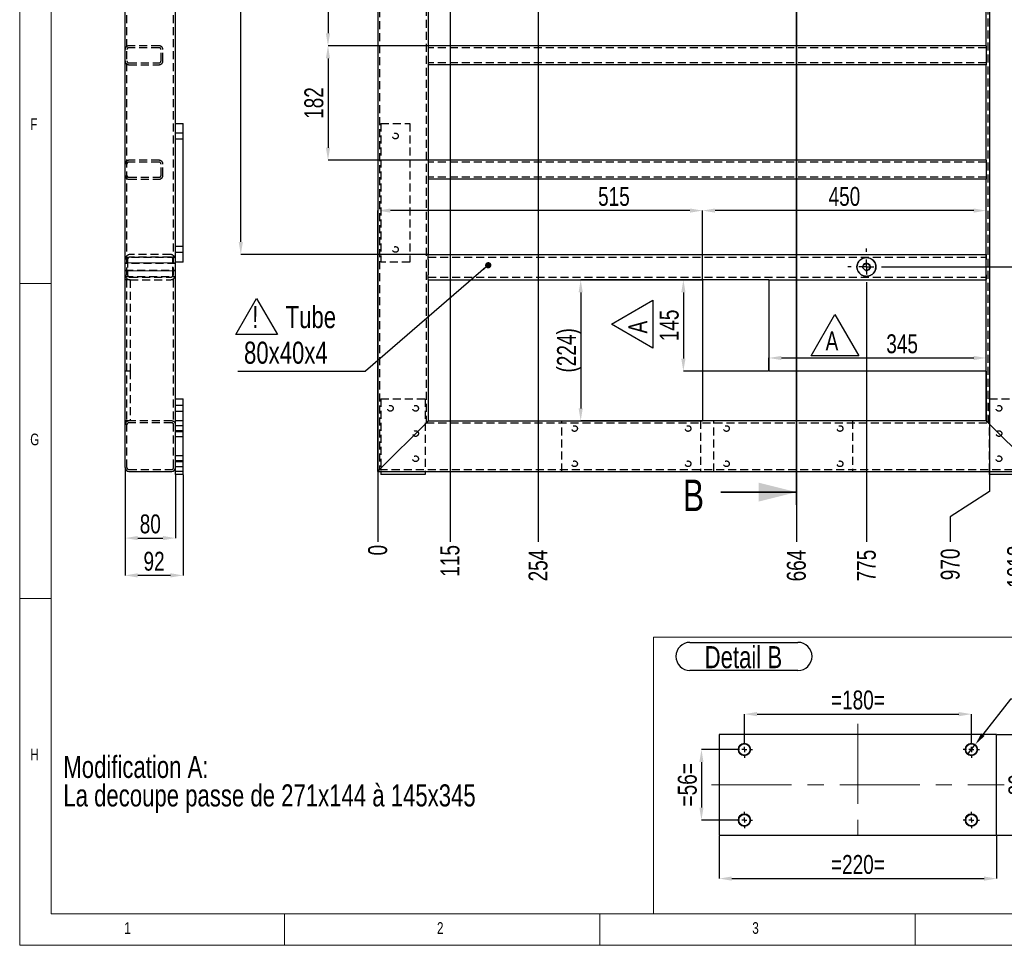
# Model space of a CAD drawing. Header units: millimetres. Extents: x 5 to 589, y 5 to 415.
# Tile 1 of 18: x 5 to 161, y 5 to 152. Entities that reach past the tile are written whole.
import ezdxf

# ---------------------------------------------------------------- set-up
doc = ezdxf.new("R2010")
doc.units = ezdxf.units.MM
doc.header["$PDSIZE"] = -1
doc.linetypes.add('CENTERX2', pattern=[20.32, 12.7, -2.54, 2.54, -2.54])
doc.linetypes.add('HIDDEN', pattern=[1.905, 1.27, -0.635])
for name, color, linetype in [('COTES', 1, 'Continuous'), ('NOTES', 6, 'Continuous'), ('TRAIT-FINS', 9, 'Continuous'), ('TRAIT-MIXTES', 3, 'CENTERX2'), ('TRAIT-TIRET', 2, 'HIDDEN')]:
    doc.layers.add(name, color=color, linetype=linetype)
doc.layers.add('TRAIT-FORT', color=4, linetype='Continuous', lineweight=25)
doc.styles.add('SLDTEXTSTYLE0', font='TXT', dxfattribs={"width": 0.75})
doc.dimstyles.new('SLDDIMSTYLE0', dxfattribs={"dimtxt": 3, "dimasz": 0.333333, "dimexe": 0, "dimexo": 0.0625, "dimgap": 0.75, "dimtad": 0, "dimtih": 1, "dimtoh": 1, "dimdec": 0, "dimlfac": 10, "dimrnd": 1e-09, "dimdsep": 46, "dimtxsty": 'SLDTEXTSTYLE0', "dimblk1": 'ORIGIN', "dimblk2": 'ORIGIN', "dimsah": 1, "dimcen": 0.09, "dimadec": 0, "dimazin": 2, "dimtfac": 1, "dimtdec": 0, "dimtofl": 0, "dimtmove": 0, "dimatfit": 3, "dimldrblk": 'ORIGIN', "dimfxl": 1, "dimfrac": 2, "dimtolj": 1, "dimtzin": 12, "dimarcsym": 0})
doc.dimstyles.new('SLDDIMSTYLE1', dxfattribs={"dimtxt": 3, "dimasz": 2, "dimexe": 0, "dimexo": 0.0625, "dimgap": 0.75, "dimtad": 0, "dimtih": 1, "dimtoh": 1, "dimdec": 0, "dimlfac": 10, "dimrnd": 1e-09, "dimzin": 12, "dimdsep": 46, "dimtxsty": 'SLDTEXTSTYLE0', "dimsah": 1, "dimcen": 0.09, "dimadec": 0, "dimazin": 3, "dimtfac": 1, "dimtdec": 0, "dimtofl": 0, "dimtmove": 0, "dimatfit": 3, "dimfxl": 1, "dimfrac": 2, "dimtolj": 1, "dimtzin": 12, "dimarcsym": 0})
doc.dimstyles.new('SLDDIMSTYLE2', dxfattribs={"dimtxt": 3, "dimasz": 2, "dimexe": 0, "dimexo": 0.0625, "dimgap": 0.75, "dimtad": 1, "dimdec": 0, "dimlfac": 10, "dimrnd": 1e-09, "dimzin": 12, "dimdsep": 46, "dimtxsty": 'SLDTEXTSTYLE0', "dimsah": 1, "dimcen": 0.09, "dimadec": 0, "dimazin": 3, "dimtfac": 1, "dimtdec": 0, "dimtofl": 0, "dimtmove": 0, "dimatfit": 3, "dimfxl": 1, "dimfrac": 2, "dimtolj": 1, "dimtzin": 12, "dimarcsym": 0})
doc.dimstyles.new('SLDDIMSTYLE3', dxfattribs={"dimtxt": 0.18, "dimasz": 1, "dimexe": 0, "dimexo": 0.0625, "dimgap": 0, "dimtad": 0, "dimtih": 1, "dimtoh": 1, "dimdec": 0, "dimrnd": 1e-09, "dimzin": 0, "dimdsep": 46, "dimtxsty": 'Standard', "dimblk1": 'DOT', "dimblk2": 'DOT', "dimsah": 1, "dimcen": 0.09, "dimadec": 0, "dimazin": 0, "dimtfac": 1, "dimtdec": 0, "dimtofl": 0, "dimtmove": 0, "dimatfit": 3, "dimldrblk": 'DOT', "dimfxl": 1, "dimfrac": 2, "dimtolj": 1, "dimtzin": 0, "dimarcsym": 0})
doc.dimstyles.new('SLDDIMSTYLE4', dxfattribs={"dimtxt": 3, "dimasz": 2, "dimexe": 0, "dimexo": 0.0625, "dimgap": 0.75, "dimtad": 0, "dimtih": 1, "dimtoh": 1, "dimdec": 0, "dimlfac": 5, "dimrnd": 1e-09, "dimzin": 12, "dimdsep": 46, "dimtxsty": 'SLDTEXTSTYLE0', "dimblk1": 'NONE', "dimsah": 1, "dimcen": 0, "dimadec": 0, "dimazin": 3, "dimtfac": 1, "dimtdec": 0, "dimtmove": 0, "dimatfit": 3, "dimldrblk": 'NONE', "dimfxl": 1, "dimfrac": 2, "dimtolj": 1, "dimtzin": 12, "dimarcsym": 0})
doc.dimstyles.new('SLDDIMSTYLE5', dxfattribs={"dimtxt": 3, "dimasz": 2, "dimexe": 0, "dimexo": 0.0625, "dimgap": 0.75, "dimtad": 1, "dimdec": 0, "dimlfac": 5, "dimrnd": 1e-09, "dimzin": 12, "dimdsep": 46, "dimtxsty": 'SLDTEXTSTYLE0', "dimsah": 1, "dimcen": 0.09, "dimadec": 0, "dimazin": 3, "dimtfac": 1, "dimtdec": 0, "dimtofl": 0, "dimtmove": 0, "dimatfit": 3, "dimfxl": 1, "dimfrac": 2, "dimtolj": 1, "dimtzin": 12, "dimarcsym": 0})

# ---------------------------------------------------------------- blocks, each defined once
blk = doc.blocks.new('SW_NOTE_1')
at = {"layer": 'NOTES', "color": 0}
for p, q in [((-6.56, 1.48), (0, 5.27)), ((0, 5.27), (0, -2.31)), ((0, -2.31), (-6.56, 1.48))]:
    blk.add_line(p, q, dxfattribs=at)
at = {"layer": 'NOTES', "color": 0, "insert": (-3.87, 0), "char_height": 3, "attachment_point": 1, "rotation": 90, "style": 'SLDTEXTSTYLE0'}
blk.add_mtext('A', dxfattribs=at)
blk = doc.blocks.new('SW_NOTE_2')
at = {"layer": 'NOTES', "color": 0, "char_height": 3.5, "attachment_point": 1, "style": 'SLDTEXTSTYLE0'}
for s, insert in [('Modification A:', (0, 4.51)), ('La decoupe passe de 271x144 à 145x345', (0, -0.01))]:
    blk.add_mtext(s, dxfattribs=dict(at, insert=insert))
blk = doc.blocks.new('_D_8')
at = {"layer": 'COTES', "color": 0, "lineweight": -2, "transparency": 16777216}
blk.add_line((142.28, 112.61), (175.89, 112.61), dxfattribs=at)
at = {"layer": 'Defpoints', "color": 0, "transparency": 16777216}
for p in [(166.28, 367.18), (142.22, 112.61), (175.89, 112.61)]:
    blk.add_point(p, dxfattribs=at)
at = {"layer": 'COTES', "color": 0, "transparency": 16777216, "insert": (180.77, 112.61), "char_height": 3, "attachment_point": 5, "style": 'SLDTEXTSTYLE0'}
blk.add_mtext('\\A1;2546', dxfattribs=at)
blk = doc.blocks.new('_D_10')
at = {"layer": 'COTES', "color": 0, "lineweight": -2, "transparency": 16777216}
blk.add_line((61.78, 80.12), (61.78, 68.99), dxfattribs=at)
at = {"layer": 'Defpoints', "color": 0, "transparency": 16777216}
for p in [(61.78, 80.18), (61.78, 80.18), (61.78, 68.99)]:
    blk.add_point(p, dxfattribs=at)
at = {"layer": 'COTES', "color": 0, "transparency": 16777216, "insert": (61.78, 67.68), "char_height": 3, "attachment_point": 5, "rotation": 90, "style": 'SLDTEXTSTYLE0'}
blk.add_mtext('\\A1;0', dxfattribs=at)
blk = doc.blocks.new('_ORIGIN')
at = {"color": 0, "linetype": 'ByBlock', "lineweight": -2}
blk.add_line((0, 0), (-1, 0), dxfattribs=at)
blk.add_circle((0, 0), 0.5, dxfattribs=at)
blk = doc.blocks.new('_D_11')
at = {"layer": 'COTES', "color": 0, "lineweight": -2, "transparency": 16777216}
blk.add_line((73.24, 316.87), (73.24, 68.99), dxfattribs=at)
at = {"layer": 'Defpoints', "color": 0, "transparency": 16777216}
for p in [(73.24, 316.93), (61.78, 80.18), (73.24, 68.99)]:
    blk.add_point(p, dxfattribs=at)
at = {"layer": 'COTES', "color": 0, "transparency": 16777216, "insert": (73.24, 65.99), "char_height": 3, "attachment_point": 5, "rotation": 90, "style": 'SLDTEXTSTYLE0'}
blk.add_mtext('\\A1;115', dxfattribs=at)
blk = doc.blocks.new('_D_12')
at = {"layer": 'COTES', "color": 0, "lineweight": -2, "transparency": 16777216}
blk.add_line((87.21, 221.62), (87.21, 68.99), dxfattribs=at)
at = {"layer": 'Defpoints', "color": 0, "transparency": 16777216}
for p in [(87.21, 221.68), (61.78, 80.18), (87.21, 68.99)]:
    blk.add_point(p, dxfattribs=at)
at = {"layer": 'COTES', "color": 0, "transparency": 16777216, "insert": (87.21, 65.24), "char_height": 3, "attachment_point": 5, "rotation": 90, "style": 'SLDTEXTSTYLE0'}
blk.add_mtext('\\A1;254', dxfattribs=at)
blk = doc.blocks.new('_D_13')
at = {"layer": 'COTES', "color": 0, "lineweight": -2, "transparency": 16777216}
blk.add_line((128.17, 74.82), (128.17, 68.99), dxfattribs=at)
at = {"layer": 'Defpoints', "color": 0, "transparency": 16777216}
for p in [(61.78, 80.18), (128.17, 74.89), (128.17, 68.99)]:
    blk.add_point(p, dxfattribs=at)
at = {"layer": 'COTES', "color": 0, "transparency": 16777216, "insert": (128.17, 65.24), "char_height": 3, "attachment_point": 5, "rotation": 90, "style": 'SLDTEXTSTYLE0'}
blk.add_mtext('\\A1;664', dxfattribs=at)
blk = doc.blocks.new('_D_14')
at = {"layer": 'COTES', "color": 0, "lineweight": -2, "transparency": 16777216}
blk.add_line((139.27, 109.6), (139.27, 68.99), dxfattribs=at)
at = {"layer": 'Defpoints', "color": 0, "transparency": 16777216}
for p in [(139.27, 109.66), (61.78, 80.18), (139.27, 68.99)]:
    blk.add_point(p, dxfattribs=at)
at = {"layer": 'COTES', "color": 0, "transparency": 16777216, "insert": (139.27, 65.24), "char_height": 3, "attachment_point": 5, "rotation": 90, "style": 'SLDTEXTSTYLE0'}
blk.add_mtext('\\A1;775', dxfattribs=at)
blk = doc.blocks.new('_D_15')
at = {"layer": 'COTES', "color": 0, "lineweight": -2, "transparency": 16777216}
for p, q in [((158.78, 345.58), (158.78, 76.99)), ((158.78, 76.99), (152.57, 72.99)), ((152.57, 72.99), (152.57, 68.99))]:
    blk.add_line(p, q, dxfattribs=at)
at = {"layer": 'Defpoints', "color": 0, "transparency": 16777216}
for p in [(158.78, 345.64), (61.78, 80.18), (152.57, 68.99)]:
    blk.add_point(p, dxfattribs=at)
at = {"layer": 'COTES', "color": 0, "transparency": 16777216, "insert": (152.57, 65.43), "char_height": 3, "attachment_point": 5, "rotation": 90, "style": 'SLDTEXTSTYLE0'}
blk.add_mtext('\\A1;970', dxfattribs=at)
blk = doc.blocks.new('_D_16')
at = {"layer": 'COTES', "color": 0, "lineweight": -2, "transparency": 16777216}
blk.add_line((163.1, 331.16), (163.1, 68.99), dxfattribs=at)
at = {"layer": 'Defpoints', "color": 0, "transparency": 16777216}
for p in [(163.1, 331.22), (61.78, 80.18), (163.1, 68.99)]:
    blk.add_point(p, dxfattribs=at)
at = {"layer": 'COTES', "color": 0, "transparency": 16777216, "insert": (163.1, 65.06), "char_height": 3, "attachment_point": 5, "rotation": 90, "style": 'SLDTEXTSTYLE0'}
blk.add_mtext('\\A1;1013', dxfattribs=at)
blk = doc.blocks.new('_D_28')
at = {"layer": 'COTES', "color": 0, "lineweight": -2, "transparency": 16777216}
for p, q in [((69.71, 165.86), (53.89, 165.86)), ((53.89, 163.86), (53.89, 149.69)), ((69.71, 147.69), (53.89, 147.69))]:
    blk.add_line(p, q, dxfattribs=at)
at = {"layer": 'COTES', "color": 0, "transparency": 16777216}
for points in [[(53.55, 163.86), (54.22, 163.86), (53.89, 165.86)], [(53.55, 149.69), (54.22, 149.69), (53.89, 147.69)]]:
    blk.add_solid(points, dxfattribs=at)
at = {"layer": 'Defpoints', "color": 0, "transparency": 16777216}
for p in [(69.78, 165.86), (53.89, 147.69), (69.78, 147.69)]:
    blk.add_point(p, dxfattribs=at)
at = {"layer": 'COTES', "color": 0, "transparency": 16777216, "insert": (50.14, 156.78), "char_height": 3, "attachment_point": 2, "rotation": 90, "style": 'SLDTEXTSTYLE0'}
blk.add_mtext('\\A1;182', dxfattribs=at)
blk = doc.blocks.new('_D_29')
at = {"layer": 'COTES', "color": 0, "lineweight": -2, "transparency": 16777216}
for p, q in [((69.71, 147.69), (53.89, 147.69)), ((53.89, 145.69), (53.89, 131.53)), ((69.71, 129.53), (53.89, 129.53))]:
    blk.add_line(p, q, dxfattribs=at)
at = {"layer": 'COTES', "color": 0, "transparency": 16777216}
for points in [[(53.55, 145.69), (54.22, 145.69), (53.89, 147.69)], [(53.55, 131.53), (54.22, 131.53), (53.89, 129.53)]]:
    blk.add_solid(points, dxfattribs=at)
at = {"layer": 'Defpoints', "color": 0, "transparency": 16777216}
for p in [(69.78, 147.69), (53.89, 129.53), (69.78, 129.53)]:
    blk.add_point(p, dxfattribs=at)
at = {"layer": 'COTES', "color": 0, "transparency": 16777216, "insert": (50.14, 138.61), "char_height": 3, "attachment_point": 2, "rotation": 90, "style": 'SLDTEXTSTYLE0'}
blk.add_mtext('\\A1;182', dxfattribs=at)
blk = doc.blocks.new('_D_32')
at = {"layer": 'COTES', "color": 0, "lineweight": -2, "transparency": 16777216}
for p, q in [((61.78, 80.25), (61.78, 121.55)), ((111.28, 121.55), (63.78, 121.55)), ((113.28, 110.65), (113.28, 121.55))]:
    blk.add_line(p, q, dxfattribs=at)
at = {"layer": 'COTES', "color": 0, "transparency": 16777216}
for points in [[(63.78, 121.88), (63.78, 121.22), (61.78, 121.55)], [(111.28, 121.88), (111.28, 121.22), (113.28, 121.55)]]:
    blk.add_solid(points, dxfattribs=at)
at = {"layer": 'Defpoints', "color": 0, "transparency": 16777216}
for p in [(61.78, 121.55), (113.28, 110.58), (61.78, 80.18)]:
    blk.add_point(p, dxfattribs=at)
at = {"layer": 'COTES', "color": 0, "transparency": 16777216, "insert": (99.23, 125.3), "char_height": 3, "attachment_point": 2, "style": 'SLDTEXTSTYLE0'}
blk.add_mtext('\\A1;515', dxfattribs=at)
blk = doc.blocks.new('_D_33')
at = {"layer": 'COTES', "color": 0, "lineweight": -2, "transparency": 16777216}
for p, q in [((113.28, 110.65), (113.28, 121.55)), ((156.28, 121.55), (115.28, 121.55)), ((158.28, 88.25), (158.28, 121.55))]:
    blk.add_line(p, q, dxfattribs=at)
at = {"layer": 'COTES', "color": 0, "transparency": 16777216}
for points in [[(115.28, 121.88), (115.28, 121.22), (113.28, 121.55)], [(156.28, 121.88), (156.28, 121.22), (158.28, 121.55)]]:
    blk.add_solid(points, dxfattribs=at)
at = {"layer": 'Defpoints', "color": 0, "transparency": 16777216}
for p in [(113.28, 121.55), (113.28, 110.58), (158.28, 88.18)]:
    blk.add_point(p, dxfattribs=at)
at = {"layer": 'COTES', "color": 0, "transparency": 16777216, "insert": (135.78, 125.3), "char_height": 3, "attachment_point": 2, "style": 'SLDTEXTSTYLE0'}
blk.add_mtext('\\A1;450', dxfattribs=at)
blk = doc.blocks.new('_D_34')
at = {"layer": 'COTES', "color": 0, "lineweight": -2, "transparency": 16777216}
for p, q in [((123.78, 96.15), (123.78, 98.17)), ((125.78, 98.17), (156.28, 98.17)), ((158.28, 88.25), (158.28, 98.17))]:
    blk.add_line(p, q, dxfattribs=at)
at = {"layer": 'COTES', "color": 0, "transparency": 16777216}
for points in [[(125.78, 98.5), (125.78, 97.84), (123.78, 98.17)], [(156.28, 98.5), (156.28, 97.84), (158.28, 98.17)]]:
    blk.add_solid(points, dxfattribs=at)
at = {"layer": 'Defpoints', "color": 0, "transparency": 16777216}
for p in [(158.28, 98.17), (123.78, 96.08), (158.28, 88.18)]:
    blk.add_point(p, dxfattribs=at)
at = {"layer": 'COTES', "color": 0, "transparency": 16777216, "insert": (144.93, 101.92), "char_height": 3, "attachment_point": 2, "style": 'SLDTEXTSTYLE0'}
blk.add_mtext('\\A1;345', dxfattribs=at)
blk = doc.blocks.new('_D_35')
at = {"layer": 'COTES', "color": 0, "lineweight": -2, "transparency": 16777216}
for p, q in [((123.71, 110.58), (110.24, 110.58)), ((110.24, 108.58), (110.24, 98.08)), ((123.71, 96.08), (110.24, 96.08))]:
    blk.add_line(p, q, dxfattribs=at)
at = {"layer": 'COTES', "color": 0, "transparency": 16777216}
for points in [[(109.91, 108.58), (110.58, 108.58), (110.24, 110.58)], [(109.91, 98.08), (110.58, 98.08), (110.24, 96.08)]]:
    blk.add_solid(points, dxfattribs=at)
at = {"layer": 'Defpoints', "color": 0, "transparency": 16777216}
for p in [(123.78, 110.58), (110.24, 96.08), (123.78, 96.08)]:
    blk.add_point(p, dxfattribs=at)
at = {"layer": 'COTES', "color": 0, "transparency": 16777216, "insert": (106.49, 103.33), "char_height": 3, "attachment_point": 2, "rotation": 90, "style": 'SLDTEXTSTYLE0'}
blk.add_mtext('\\A1;145', dxfattribs=at)
blk = doc.blocks.new('_D_37')
at = {"layer": 'COTES', "color": 0, "lineweight": -2, "transparency": 16777216}
for p, q in [((61.71, 367.18), (40.06, 367.18)), ((40.06, 116.58), (40.06, 365.18)), ((69.71, 114.58), (40.06, 114.58))]:
    blk.add_line(p, q, dxfattribs=at)
at = {"layer": 'COTES', "color": 0, "transparency": 16777216}
for points in [[(39.73, 365.18), (40.4, 365.18), (40.06, 367.18)], [(39.73, 116.58), (40.4, 116.58), (40.06, 114.58)]]:
    blk.add_solid(points, dxfattribs=at)
at = {"layer": 'Defpoints', "color": 0, "transparency": 16777216}
for p in [(40.06, 367.18), (61.78, 367.18), (69.78, 114.58)]:
    blk.add_point(p, dxfattribs=at)
at = {"layer": 'COTES', "color": 0, "transparency": 16777216, "insert": (36.31, 240.88), "char_height": 3, "attachment_point": 2, "rotation": 90, "style": 'SLDTEXTSTYLE0'}
blk.add_mtext('\\A1;2526', dxfattribs=at)
blk = doc.blocks.new('_D_38')
at = {"layer": 'COTES', "color": 0, "lineweight": -2, "transparency": 16777216}
for p, q in [((113.21, 110.58), (93.96, 110.58)), ((93.96, 108.58), (93.96, 90.18)), ((113.21, 88.18), (93.96, 88.18))]:
    blk.add_line(p, q, dxfattribs=at)
at = {"layer": 'COTES', "color": 0, "transparency": 16777216}
for points in [[(93.63, 108.58), (94.29, 108.58), (93.96, 110.58)], [(93.63, 90.18), (94.29, 90.18), (93.96, 88.18)]]:
    blk.add_solid(points, dxfattribs=at)
at = {"layer": 'Defpoints', "color": 0, "transparency": 16777216}
for p in [(113.28, 110.58), (93.96, 88.18), (113.28, 88.18)]:
    blk.add_point(p, dxfattribs=at)
at = {"layer": 'COTES', "color": 0, "transparency": 16777216, "insert": (90.21, 99.38), "char_height": 3, "attachment_point": 2, "rotation": 90, "style": 'SLDTEXTSTYLE0'}
blk.add_mtext('\\A1;(224)', dxfattribs=at)
blk = doc.blocks.new('SW_NOTE_7')
at = {"layer": 'NOTES', "color": 0}
for p, q in [((-20.57, 5.82), (-17.27, 11.53)), ((-17.27, 11.53), (-13.97, 5.82)), ((-13.97, 5.82), (-20.57, 5.82)), ((-20.25, 0), (0, 0))]:
    blk.add_line(p, q, dxfattribs=at)
at = {"layer": 'NOTES', "color": 0, "char_height": 3.5, "attachment_point": 1, "style": 'SLDTEXTSTYLE0'}
for s, insert in [('!', (-17.96, 10.33)), ('Tube', (-12.66, 10.33)), ('80x40x4', (-19.26, 4.68))]:
    blk.add_mtext(s, dxfattribs=dict(at, insert=insert))
blk = doc.blocks.new('_DOT')
at = {"color": 0, "linetype": 'ByBlock', "lineweight": -2}
blk.add_line((-0.5, 0), (-1, 0), dxfattribs=at)
at = {"color": 0, "linetype": 'ByBlock', "const_width": 0.5}
blk.add_lwpolyline([(-0.25, 0, 1), (0.25, 0, 1)], format="xyb", close=True, dxfattribs=at)
blk = doc.blocks.new('SW_NOTE_8')
at = {"layer": 'NOTES', "color": 0}
for p, q in [((-2.31, 0), (1.48, 6.56)), ((1.48, 6.56), (5.27, 0)), ((5.27, 0), (-2.31, 0))]:
    blk.add_line(p, q, dxfattribs=at)
at = {"layer": 'NOTES', "color": 0, "insert": (0, 3.87), "char_height": 3, "attachment_point": 1, "style": 'SLDTEXTSTYLE0'}
blk.add_mtext('A', dxfattribs=at)
blk = doc.blocks.new('SW_CENTERMARKSYMBOL_8')
at = {"layer": 'TRAIT-MIXTES', "color": 0}
for p, q in [((0, 2.4), (0, 2.95)), ((-2.4, 0), (-2.95, 0)), ((0, 0), (-1.2, 0)), ((0, 0), (0, 1.2)), ((0, 0), (0, -1.2)), ((0, 0), (1.2, 0)), ((2.4, 0), (2.95, 0)), ((0, -2.4), (0, -2.95))]:
    blk.add_line(p, q, dxfattribs=at)
blk = doc.blocks.new('_D_70')
at = {"layer": 'COTES', "color": 0, "lineweight": -2, "transparency": 16777216}
for p, q in [((21.71, 80.72), (21.71, 63.68)), ((30.91, 79.62), (30.91, 63.68)), ((28.91, 63.68), (23.71, 63.68))]:
    blk.add_line(p, q, dxfattribs=at)
at = {"layer": 'COTES', "color": 0, "transparency": 16777216}
for points in [[(23.71, 64.02), (23.71, 63.35), (21.71, 63.68)], [(28.91, 64.02), (28.91, 63.35), (30.91, 63.68)]]:
    blk.add_solid(points, dxfattribs=at)
at = {"layer": 'Defpoints', "color": 0, "transparency": 16777216}
for p in [(21.71, 80.78), (30.91, 79.68), (21.71, 63.68)]:
    blk.add_point(p, dxfattribs=at)
at = {"layer": 'COTES', "color": 0, "transparency": 16777216, "insert": (26.31, 67.43), "char_height": 3, "attachment_point": 2, "style": 'SLDTEXTSTYLE0'}
blk.add_mtext('\\A1;92', dxfattribs=at)
blk = doc.blocks.new('_D_71')
at = {"layer": 'COTES', "color": 0, "lineweight": -2, "transparency": 16777216}
for p, q in [((21.71, 80.72), (21.71, 69.6)), ((29.71, 79.62), (29.71, 69.6)), ((23.71, 69.6), (27.71, 69.6))]:
    blk.add_line(p, q, dxfattribs=at)
at = {"layer": 'COTES', "color": 0, "transparency": 16777216}
for points in [[(23.71, 69.93), (23.71, 69.27), (21.71, 69.6)], [(27.71, 69.93), (27.71, 69.27), (29.71, 69.6)]]:
    blk.add_solid(points, dxfattribs=at)
at = {"layer": 'Defpoints', "color": 0, "transparency": 16777216}
for p in [(21.71, 80.78), (29.71, 79.68), (29.71, 69.6)]:
    blk.add_point(p, dxfattribs=at)
at = {"layer": 'COTES', "color": 0, "transparency": 16777216, "insert": (25.71, 73.35), "char_height": 3, "attachment_point": 2, "style": 'SLDTEXTSTYLE0'}
blk.add_mtext('\\A1;80', dxfattribs=at)
blk = doc.blocks.new('_D_104')
at = {"layer": 'COTES', "color": 0, "lineweight": -2, "transparency": 16777216}
for p, q in [((162.11, 44.05), (157.75, 38.43)), ((164.11, 44.05), (162.11, 44.05)), ((155.3, 35.26), (156.53, 36.85))]:
    blk.add_line(p, q, dxfattribs=at)
at = {"layer": 'COTES', "color": 0, "transparency": 16777216}
blk.add_solid([(157.49, 38.63), (158.02, 38.22), (156.53, 36.85)], dxfattribs=at)
at = {"layer": 'Defpoints', "color": 0, "transparency": 16777216}
for p in [(156.53, 36.85), (155.3, 35.26)]:
    blk.add_point(p, dxfattribs=at)
at = {"layer": 'COTES', "color": 0, "transparency": 16777216, "insert": (164.86, 45.55), "char_height": 3, "attachment_point": 1, "style": 'SLDTEXTSTYLE0'}
blk.add_mtext('\\A1;4x M10', dxfattribs=at)
blk = doc.blocks.new('_NONE')
blk = doc.blocks.new('_D_105')
at = {"layer": 'COTES', "color": 0, "lineweight": -2, "transparency": 16777216}
for p, q in [((119.92, 37.42), (119.92, 41.67)), ((121.92, 41.67), (153.92, 41.67)), ((155.92, 37.42), (155.92, 41.67))]:
    blk.add_line(p, q, dxfattribs=at)
at = {"layer": 'COTES', "color": 0, "transparency": 16777216}
for points in [[(121.92, 42.01), (121.92, 41.34), (119.92, 41.67)], [(153.92, 42.01), (153.92, 41.34), (155.92, 41.67)]]:
    blk.add_solid(points, dxfattribs=at)
at = {"layer": 'Defpoints', "color": 0, "transparency": 16777216}
for p in [(155.92, 41.67), (119.92, 37.36), (155.92, 37.36)]:
    blk.add_point(p, dxfattribs=at)
at = {"layer": 'COTES', "color": 0, "transparency": 16777216, "insert": (137.92, 45.42), "char_height": 3, "attachment_point": 2, "style": 'SLDTEXTSTYLE0'}
blk.add_mtext('\\A1;=180=', dxfattribs=at)
blk = doc.blocks.new('_D_106')
at = {"layer": 'COTES', "color": 0, "lineweight": -2, "transparency": 16777216}
for p, q in [((118.55, 36.06), (113.11, 36.06)), ((113.11, 34.06), (113.11, 26.86)), ((118.55, 24.86), (113.11, 24.86))]:
    blk.add_line(p, q, dxfattribs=at)
at = {"layer": 'COTES', "color": 0, "transparency": 16777216}
for points in [[(112.78, 34.06), (113.44, 34.06), (113.11, 36.06)], [(112.78, 26.86), (113.44, 26.86), (113.11, 24.86)]]:
    blk.add_solid(points, dxfattribs=at)
at = {"layer": 'Defpoints', "color": 0, "transparency": 16777216}
for p in [(118.62, 36.06), (113.11, 24.86), (118.62, 24.86)]:
    blk.add_point(p, dxfattribs=at)
at = {"layer": 'COTES', "color": 0, "transparency": 16777216, "insert": (109.36, 30.46), "char_height": 3, "attachment_point": 2, "rotation": 90, "style": 'SLDTEXTSTYLE0'}
blk.add_mtext('\\A1;=56=', dxfattribs=at)
blk = doc.blocks.new('_D_107')
at = {"layer": 'COTES', "color": 0, "lineweight": -2, "transparency": 16777216}
for p, q in [((159.98, 38.46), (165.54, 38.46)), ((165.54, 24.46), (165.54, 36.46)), ((159.98, 22.46), (165.54, 22.46))]:
    blk.add_line(p, q, dxfattribs=at)
at = {"layer": 'COTES', "color": 0, "transparency": 16777216}
for points in [[(165.2, 36.46), (165.87, 36.46), (165.54, 38.46)], [(165.2, 24.46), (165.87, 24.46), (165.54, 22.46)]]:
    blk.add_solid(points, dxfattribs=at)
at = {"layer": 'Defpoints', "color": 0, "transparency": 16777216}
for p in [(159.92, 38.46), (165.54, 38.46), (159.92, 22.46)]:
    blk.add_point(p, dxfattribs=at)
at = {"layer": 'COTES', "color": 0, "transparency": 16777216, "insert": (161.79, 30.46), "char_height": 3, "attachment_point": 2, "rotation": 90, "style": 'SLDTEXTSTYLE0'}
blk.add_mtext('\\A1;=80=', dxfattribs=at)
blk = doc.blocks.new('_D_108')
at = {"layer": 'COTES', "color": 0, "lineweight": -2, "transparency": 16777216}
for p, q in [((115.92, 22.39), (115.92, 15.58)), ((159.92, 22.39), (159.92, 15.58)), ((117.92, 15.58), (157.92, 15.58))]:
    blk.add_line(p, q, dxfattribs=at)
at = {"layer": 'COTES', "color": 0, "transparency": 16777216}
for points in [[(117.92, 15.92), (117.92, 15.25), (115.92, 15.58)], [(157.92, 15.92), (157.92, 15.25), (159.92, 15.58)]]:
    blk.add_solid(points, dxfattribs=at)
at = {"layer": 'Defpoints', "color": 0, "transparency": 16777216}
for p in [(115.92, 22.46), (159.92, 22.46), (159.92, 15.58)]:
    blk.add_point(p, dxfattribs=at)
at = {"layer": 'COTES', "color": 0, "transparency": 16777216, "insert": (137.92, 19.33), "char_height": 3, "attachment_point": 2, "style": 'SLDTEXTSTYLE0'}
blk.add_mtext('\\A1;=220=', dxfattribs=at)
blk = doc.blocks.new('SW_NOTE_53')
at = {"layer": 'NOTES', "color": 0}
for p, q in [((-0.16, 5.11), (16.96, 5.11)), ((16.96, 0.65), (-0.16, 0.65))]:
    blk.add_line(p, q, dxfattribs=at)
for centre, start, end in [((-0.16, 2.88), 90, 270), ((16.96, 2.88), 270, 90)]:
    blk.add_arc(centre, 2.23, start, end, dxfattribs=at)
at = {"layer": 'NOTES', "color": 0, "insert": (8.31, 4.51), "char_height": 3.5, "attachment_point": 2, "style": 'SLDTEXTSTYLE0'}
blk.add_mtext('Detail B', dxfattribs=at)
blk = doc.blocks.new('SW_CENTERMARKSYMBOL_101')
at = {"layer": 'TRAIT-MIXTES', "color": 0}
for p, q in [((-0.8, 0), (-1.3, 0)), ((0, 0), (-0.4, 0)), ((0, 0.8), (0, 1.3)), ((0, 0), (0, 0.4)), ((0, 0), (0, -0.4)), ((0, 0), (0.4, 0)), ((0.8, 0), (1.3, 0)), ((0, -0.8), (0, -1.3))]:
    blk.add_line(p, q, dxfattribs=at)
blk = doc.blocks.new('SW_CENTERMARKSYMBOL_102')
at = {"layer": 'TRAIT-MIXTES', "color": 0}
for p, q in [((-0.8, 0), (-1.3, 0)), ((0, 0), (-0.4, 0)), ((0, 0.8), (0, 1.3)), ((0, 0), (0, 0.4)), ((0, 0), (0, -0.4)), ((0, 0), (0.4, 0)), ((0.8, 0), (1.3, 0)), ((0, -0.8), (0, -1.3))]:
    blk.add_line(p, q, dxfattribs=at)
blk = doc.blocks.new('SW_CENTERMARKSYMBOL_103')
at = {"layer": 'TRAIT-MIXTES', "color": 0}
for p, q in [((-0.8, 0), (-1.3, 0)), ((0, 0), (-0.4, 0)), ((0, 0.8), (0, 1.3)), ((0, 0), (0, 0.4)), ((0, 0), (0, -0.4)), ((0, 0), (0.4, 0)), ((0.8, 0), (1.3, 0)), ((0, -0.8), (0, -1.3))]:
    blk.add_line(p, q, dxfattribs=at)
blk = doc.blocks.new('SW_CENTERMARKSYMBOL_104')
at = {"layer": 'TRAIT-MIXTES', "color": 0}
for p, q in [((-0.8, 0), (-1.3, 0)), ((0, 0), (-0.4, 0)), ((0, 0.8), (0, 1.3)), ((0, 0), (0, 0.4)), ((0, 0), (0, -0.4)), ((0, 0), (0.4, 0)), ((0.8, 0), (1.3, 0)), ((0, -0.8), (0, -1.3))]:
    blk.add_line(p, q, dxfattribs=at)

msp = doc.modelspace()

# ---------------------------------------------------------------- linework, layer by layer
at = {"lineweight": 18}
for p, q in [((5, 415), (5, 5)), ((10, 410), (10, 10)), ((5, 110), (10, 110)), ((10, 60), (5, 60)), ((105.5, 53.87), (105.5, 10)), ((105.5, 10), (105.5, 53.87)), ((105.5, 53.87), (256.32, 53.87)), ((10, 10), (584, 10)), ((47, 5), (47, 10)), ((97, 10), (97, 5)), ((105.5, 10), (256.32, 10)), ((147, 5), (147, 10)), ((5, 5), (589, 5))]:
    msp.add_line(p, q, dxfattribs=at)
at = {"lineweight": 35}
for p, q in [((128.17, 371.79), (128.17, 74.89)), ((116.17, 76.89), (128.17, 76.89))]:
    msp.add_line(p, q, dxfattribs=at)
msp.add_solid([(128.17, 76.89), (122.17, 78.39), (122.17, 75.39)], dxfattribs=at)
at = {"layer": 'TRAIT-FINS', "lineweight": 18}
for p, q in [((21.71, 113.25), (29.71, 113.25)), ((21.71, 111.98), (29.71, 111.98))]:
    msp.add_line(p, q, dxfattribs=at)
for centre in [(119.92, 36.06), (155.92, 36.06), (119.92, 24.86), (155.92, 24.86)]:
    msp.add_circle(centre, 1, dxfattribs=at)
msp.add_arc((139.27, 112.61), 0.635, 255, 195, dxfattribs=at)
at = {"layer": 'TRAIT-FORT', "lineweight": 25}
for p, q in [((61.78, 367.18), (61.78, 80.18)), ((21.71, 80.78), (21.71, 366.58)), ((29.71, 135.38), (29.71, 170.48)), ((69.78, 162.86), (69.78, 147.69)), ((158.28, 147.69), (158.28, 162.86)), ((158.28, 147.69), (69.78, 147.69)), ((69.78, 147.69), (69.78, 147.09)), ((69.78, 147.09), (69.78, 145.29)), ((158.28, 147.69), (158.28, 147.09)), ((158.28, 147.09), (158.28, 145.29)), ((69.78, 145.29), (69.78, 144.69)), ((158.28, 145.29), (158.28, 144.69)), ((69.78, 144.69), (69.78, 129.53)), ((158.28, 144.69), (69.78, 144.69)), ((158.28, 129.53), (158.28, 144.69)), ((29.71, 135.38), (30.91, 135.38)), ((29.71, 113.38), (29.71, 135.38)), ((30.91, 113.38), (30.91, 135.38)), ((158.28, 129.53), (69.78, 129.53)), ((69.78, 129.53), (69.78, 128.93)), ((69.78, 128.93), (69.78, 127.13)), ((158.28, 129.53), (158.28, 128.93)), ((158.28, 128.93), (158.28, 127.13)), ((69.78, 127.13), (69.78, 126.53)), ((69.78, 126.53), (69.78, 114.56)), ((158.28, 126.53), (69.78, 126.53)), ((158.28, 127.13), (158.28, 126.53)), ((158.28, 114.56), (158.28, 126.53)), ((69.78, 114.58), (158.28, 114.58)), ((69.78, 113.78), (69.78, 114.56)), ((158.28, 114.56), (158.28, 113.78)), ((29.71, 91.68), (29.71, 113.38)), ((30.91, 113.38), (29.71, 113.38)), ((69.78, 113.78), (69.78, 111.38)), ((138.33, 113.78), (138.41, 113.83)), ((140.19, 113.8), (140.21, 113.78)), ((158.28, 111.38), (158.28, 113.78)), ((69.78, 110.61), (69.78, 111.38)), ((140.13, 111.38), (140.04, 111.34)), ((158.28, 111.38), (158.28, 110.61)), ((69.78, 110.61), (69.78, 88.18)), ((69.78, 110.58), (113.28, 110.58)), ((123.78, 110.58), (113.28, 110.58)), ((113.28, 110.58), (113.28, 88.18)), ((123.78, 110.58), (123.78, 96.08)), ((123.78, 110.58), (158.28, 110.58)), ((158.28, 96.08), (158.28, 110.61)), ((158.28, 96.08), (123.78, 96.08)), ((158.28, 96.08), (158.28, 88.18)), ((29.71, 91.68), (30.91, 91.68)), ((29.71, 79.68), (29.71, 91.68)), ((30.91, 79.68), (30.91, 91.68)), ((62.38, 80.78), (69.18, 87.58)), ((69.78, 88.18), (113.28, 88.18)), ((158.28, 88.18), (113.28, 88.18)), ((158.88, 87.58), (165.68, 80.78)), ((22.31, 80.18), (29.11, 80.18)), ((30.91, 79.68), (29.71, 79.68)), ((61.78, 80.18), (166.28, 80.18)), ((62.28, 80.18), (62.28, 79.68)), ((69.28, 79.68), (62.28, 79.68)), ((69.28, 80.18), (69.28, 79.68)), ((158.78, 79.68), (158.78, 80.18)), ((165.78, 79.68), (158.78, 79.68)), ((115.92, 38.46), (115.92, 22.46)), ((159.92, 38.46), (115.92, 38.46)), ((159.92, 22.46), (159.92, 38.46)), ((115.92, 22.46), (159.92, 22.46))]:
    msp.add_line(p, q, dxfattribs=at)
at = {"layer": 'TRAIT-FORT', "lineweight": 25, "flags": 128}
for points in [[(69.18, 87.58), (69.28, 87.69), (69.38, 87.79), (69.48, 87.88), (69.56, 87.97), (69.64, 88.04), (69.7, 88.1), (69.74, 88.15), (69.77, 88.17), (69.78, 88.18)], [(69.78, 88.18), (69.77, 88.17), (69.74, 88.15), (69.7, 88.1), (69.64, 88.04), (69.56, 87.97), (69.48, 87.88), (69.38, 87.79), (69.28, 87.69), (69.18, 87.58)], [(158.28, 88.18), (158.28, 88.17), (158.31, 88.15), (158.36, 88.1), (158.42, 88.04), (158.49, 87.97), (158.58, 87.88), (158.67, 87.79), (158.77, 87.69), (158.88, 87.58)], [(158.88, 87.58), (158.77, 87.69), (158.67, 87.79), (158.58, 87.88), (158.49, 87.97), (158.42, 88.04), (158.36, 88.1), (158.31, 88.15), (158.28, 88.17), (158.28, 88.18)], [(61.78, 80.18), (61.79, 80.19), (61.82, 80.23), (61.88, 80.28), (61.95, 80.36), (62.04, 80.45), (62.15, 80.55), (62.26, 80.67), (62.38, 80.78)], [(62.38, 80.78), (62.26, 80.67), (62.15, 80.55), (62.04, 80.45), (61.95, 80.36), (61.88, 80.28), (61.82, 80.23), (61.79, 80.19), (61.78, 80.18)]]:
    msp.add_lwpolyline(points, dxfattribs=at)
at = {"layer": 'TRAIT-FORT', "lineweight": 25}
for centre, radius in [((139.27, 112.61), 1.5), ((139.27, 112.61), 0.536), ((119.92, 36.06), 0.9), ((155.92, 36.06), 0.9), ((119.92, 24.86), 0.9), ((155.92, 24.86), 0.9)]:
    msp.add_circle(centre, radius, dxfattribs=at)
for centre, radius, start, end in [((139.27, 112.61), 1.5, 128.7478, 235.0939), ((139.27, 112.61), 1.5, 304.9061, 51.2522), ((22.31, 80.78), 0.6, 180, 270), ((29.11, 80.78), 0.6, 270, 0)]:
    msp.add_arc(centre, radius, start, end, dxfattribs=at)
msp.add_open_spline([(138.63, 111.26), (138.62, 111.26), (138.54, 111.29), (138.47, 111.34), (138.41, 111.38)], degree=3, knots=[0, 0, 0, 0, 0.12176, 1, 1, 1, 1], dxfattribs=at)
at = {"layer": 'TRAIT-MIXTES', "lineweight": 18}
for p, q in [((137.92, 40.13), (137.92, 20.49)), ((114.71, 30.46), (161.09, 30.46))]:
    msp.add_line(p, q, dxfattribs=at)
at = {"layer": 'TRAIT-TIRET'}
for p, q in [((22.01, 80.78), (22.01, 366.58)), ((29.41, 80.78), (29.41, 366.58)), ((62.08, 366.88), (62.08, 80.48)), ((69.48, 359.48), (69.48, 87.88)), ((158.58, 87.88), (158.58, 347.1)), ((27.11, 147.69), (22.31, 147.69)), ((27.11, 147.39), (22.31, 147.39)), ((27.41, 145.29), (27.41, 147.09)), ((27.71, 145.29), (27.71, 147.09)), ((158.28, 147.39), (69.78, 147.39)), ((22.31, 144.99), (27.11, 144.99)), ((22.31, 144.69), (27.11, 144.69)), ((158.28, 144.99), (69.78, 144.99)), ((62.28, 135.38), (62.28, 113.38)), ((62.28, 135.38), (66.88, 135.38)), ((66.88, 135.38), (66.88, 113.38)), ((30.91, 133.83), (29.71, 133.83)), ((29.71, 132.93), (30.91, 132.93)), ((27.11, 129.53), (22.31, 129.53)), ((27.11, 129.23), (22.31, 129.23)), ((27.41, 127.13), (27.41, 128.93)), ((27.71, 127.13), (27.71, 128.93)), ((158.28, 129.23), (69.78, 129.23)), ((22.31, 126.83), (27.11, 126.83)), ((22.31, 126.53), (27.11, 126.53)), ((158.28, 126.83), (69.78, 126.83)), ((30.91, 115.83), (29.71, 115.83)), ((29.71, 114.11), (21.71, 114.11)), ((22.27, 114.11), (21.78, 114.11)), ((28.91, 114.58), (22.51, 114.58)), ((28.91, 114.18), (22.51, 114.18)), ((29.64, 114.11), (29.13, 114.11)), ((29.71, 114.93), (30.91, 114.93)), ((69.78, 114.18), (158.28, 114.18)), ((29.71, 113.15), (21.71, 113.15)), ((22.11, 113.78), (22.11, 111.38)), ((29.31, 111.38), (29.31, 113.78)), ((66.88, 113.38), (62.28, 113.38)), ((21.71, 112.08), (29.71, 112.08)), ((21.71, 111.11), (29.71, 111.11)), ((21.75, 111.11), (22.21, 111.11)), ((22.51, 110.98), (28.91, 110.98)), ((29.21, 111.11), (29.66, 111.11)), ((69.78, 110.98), (158.28, 110.98)), ((22.51, 110.58), (21.71, 110.58)), ((22.51, 110.58), (22.51, 96.08)), ((22.51, 110.58), (28.91, 110.58)), ((22.51, 96.08), (21.71, 96.08)), ((22.51, 96.08), (22.51, 88.18)), ((30.91, 90.63), (29.71, 90.63)), ((62.28, 91.68), (62.28, 80.18)), ((62.28, 91.68), (69.28, 91.68)), ((69.28, 91.68), (69.28, 80.18)), ((158.78, 80.18), (158.78, 91.68)), ((158.78, 91.68), (165.78, 91.68)), ((29.71, 89.73), (30.91, 89.73)), ((22.51, 88.18), (21.71, 88.18)), ((29.11, 88.18), (22.31, 88.18)), ((29.11, 87.88), (22.31, 87.88)), ((30.91, 88.18), (29.71, 88.18)), ((69.48, 87.88), (158.58, 87.88)), ((90.98, 80.18), (90.98, 88.18)), ((112.98, 88.18), (112.98, 80.18)), ((115.08, 80.18), (115.08, 88.18)), ((137.08, 88.18), (137.08, 80.18)), ((30.91, 87.43), (29.71, 87.43)), ((30.91, 86.63), (29.71, 86.63)), ((29.71, 86.53), (30.91, 86.53)), ((29.71, 85.73), (30.91, 85.73)), ((30.91, 82.63), (29.71, 82.63)), ((30.91, 81.83), (29.71, 81.83)), ((29.71, 81.73), (30.91, 81.73)), ((22.31, 80.48), (29.11, 80.48)), ((29.71, 80.93), (30.91, 80.93)), ((30.91, 80.18), (29.71, 80.18)), ((62.08, 80.48), (165.98, 80.48))]:
    msp.add_line(p, q, dxfattribs=at)
for centre in [(64.58, 133.38), (64.58, 115.38), (63.78, 90.18), (67.78, 90.18), (160.28, 90.18), (67.78, 86.18), (92.98, 86.98), (110.98, 86.98), (117.08, 86.98), (135.08, 86.98), (160.28, 86.18), (67.78, 82.18), (92.98, 81.38), (110.98, 81.38), (117.08, 81.38), (135.08, 81.38), (160.28, 82.18)]:
    msp.add_circle(centre, 0.45, dxfattribs=at)
for centre, radius, start, end in [((22.31, 147.09), 0.6, 90, 180), ((22.31, 147.09), 0.3, 90, 180), ((27.11, 147.09), 0.6, 0, 90), ((27.11, 147.09), 0.3, 0, 90), ((22.31, 145.29), 0.6, 180, 270), ((22.31, 145.29), 0.3, 180, 270), ((27.11, 145.29), 0.6, 270, 0), ((27.11, 145.29), 0.3, 270, 0), ((22.31, 128.93), 0.6, 90, 180), ((22.31, 128.93), 0.3, 90, 180), ((27.11, 128.93), 0.6, 0, 90), ((27.11, 128.93), 0.3, 0, 90), ((22.31, 127.13), 0.6, 180, 270), ((22.31, 127.13), 0.3, 180, 270), ((27.11, 127.13), 0.6, 270, 0), ((27.11, 127.13), 0.3, 270, 0), ((22.51, 113.78), 0.8, 90, 180), ((22.51, 113.78), 0.4, 90, 180), ((28.91, 113.78), 0.8, 0, 90), ((28.91, 113.78), 0.4, 0, 90), ((22.51, 111.38), 0.8, 180, 270), ((22.51, 111.38), 0.4, 180, 270), ((28.91, 111.38), 0.8, 270, 0), ((28.91, 111.38), 0.4, 270, 0), ((22.31, 87.58), 0.6, 90, 180), ((22.31, 87.58), 0.3, 90, 180), ((29.11, 87.58), 0.6, 0, 90), ((29.11, 87.58), 0.3, 0, 90), ((22.31, 80.78), 0.3, 180, 270), ((29.11, 80.78), 0.3, 270, 0)]:
    msp.add_arc(centre, radius, start, end, dxfattribs=at)
for points, knots in [([(138.41, 113.83), (138.49, 113.89), (138.65, 113.99), (138.9, 114.07), (139.13, 114.11), (139.38, 114.12), (139.62, 114.08), (139.85, 114), (140.04, 113.91), (140.14, 113.83), (140.19, 113.8)], [0, 0, 0, 0, 0.164966, 0.287236, 0.409456, 0.539318, 0.669268, 0.791473, 0.913671, 1, 1, 1, 1]), ([(140.04, 111.34), (139.95, 111.28), (139.79, 111.19), (139.54, 111.13), (139.29, 111.11), (139.05, 111.12), (138.82, 111.17), (138.69, 111.23), (138.63, 111.26)], [0, 0, 0, 0, 0.204839, 0.369261, 0.533618, 0.701527, 0.869494, 1, 1, 1, 1])]:
    msp.add_open_spline(points, degree=3, knots=knots, dxfattribs=at)

# ---------------------------------------------------------------- block references
at = {"layer": 'NOTES'}
for name, p in [('SW_NOTE_7', (59.83, 96.08)), ('SW_NOTE_1', (105.38, 102.06)), ('SW_NOTE_8', (132.8, 98.5)), ('SW_NOTE_53', (111.45, 47.95)), ('SW_NOTE_2', (11.92, 30.54))]:
    msp.add_blockref(name, p, dxfattribs=at)
at = {"layer": 'TRAIT-MIXTES'}
for name, p in [('SW_CENTERMARKSYMBOL_8', (139.27, 112.61)), ('SW_CENTERMARKSYMBOL_103', (119.92, 36.06)), ('SW_CENTERMARKSYMBOL_101', (155.92, 36.06)), ('SW_CENTERMARKSYMBOL_104', (119.92, 24.86)), ('SW_CENTERMARKSYMBOL_102', (155.92, 24.86))]:
    msp.add_blockref(name, p, dxfattribs=at)

# ---------------------------------------------------------------- texts
at = {"insert": (110.17, 78.87), "char_height": 5, "attachment_point": 1, "style": 'SLDTEXTSTYLE0'}
msp.add_mtext('B', dxfattribs=at)
at = {"layer": 'NOTES', "char_height": 1.85, "attachment_point": 1, "style": 'SLDTEXTSTYLE0'}
for s, insert in [('F', (6.67, 136.17)), ('G', (6.67, 86.17)), ('H', (6.67, 36.17)), ('1', (21.58, 8.67)), ('2', (71.17, 8.67)), ('3', (121.17, 8.67))]:
    msp.add_mtext(s, dxfattribs=dict(at, insert=insert))

# ---------------------------------------------------------------- dimensions: what is measured, and where the dimension line sits
at = {"layer": 'COTES'}
for base, p1, p2, picture, middle in [((40.06, 367.18), (69.78, 114.58), (61.78, 367.18), '_D_37', (40.06, 240.88)), ((53.89, 147.69), (69.78, 165.86), (69.78, 147.69), '_D_28', (53.89, 156.78)), ((53.89, 129.53), (69.78, 147.69), (69.78, 129.53), '_D_29', (53.89, 138.61)), ((110.24, 96.08), (123.78, 110.58), (123.78, 96.08), '_D_35', (110.24, 103.33))]:
    dim = msp.add_linear_dim(base=base, p1=p1, p2=p2, angle=90, dimstyle='SLDDIMSTYLE2', dxfattribs=at)
    dim.commit()
    dim.dimension.update_dxf_attribs({"geometry": picture, "text_midpoint": middle, "dimtype": 160})
for feature_location, offset, dtype, origin, dimstyle, picture, middle in [((142.22, 112.61), (33.67, 0), 0, (166.28, 367.18), 'SLDDIMSTYLE1', '_D_8', (180.77, 112.61)), ((158.78, 345.64), (-6.21, -276.65), 1, (61.78, 80.18), 'SLDDIMSTYLE1', '_D_15', (152.57, 65.43)), ((163.1, 331.22), (0, -262.23), 1, (61.78, 80.18), 'SLDDIMSTYLE1', '_D_16', (163.1, 65.06)), ((73.24, 316.93), (0, -247.94), 1, (61.78, 80.18), 'SLDDIMSTYLE1', '_D_11', (73.24, 65.99)), ((87.21, 221.68), (0, -152.69), 1, (61.78, 80.18), 'SLDDIMSTYLE1', '_D_12', (87.21, 65.24)), ((139.27, 109.66), (0, -40.67), 1, (61.78, 80.18), 'SLDDIMSTYLE1', '_D_14', (139.27, 65.24)), ((61.77575673, 80.18256862), (0, -11.18988623), 1, (61.77575673, 80.18256862), 'SLDDIMSTYLE0', '_D_10', (61.77575673, 67.68018239)), ((128.17, 74.89), (0, -5.89), 1, (61.78, 80.18), 'SLDDIMSTYLE1', '_D_13', (128.17, 65.24))]:
    dim = msp.add_ordinate_dim(feature_location=feature_location, offset=offset, dtype=dtype, origin=origin, dimstyle=dimstyle, dxfattribs=at)
    dim.commit()
    dim.dimension.update_dxf_attribs({"geometry": picture, "text_midpoint": middle})
for base, p1, p2, picture, middle in [((61.78, 121.55), (113.28, 110.58), (61.78, 80.18), '_D_32', (99.23, 121.55)), ((113.28, 121.55), (158.28, 88.18), (113.28, 110.58), '_D_33', (135.78, 121.55)), ((158.28, 98.17), (123.78, 96.08), (158.28, 88.18), '_D_34', (144.93, 98.17)), ((21.71, 63.68), (30.91, 79.68), (21.71, 80.78), '_D_70', (26.31, 63.68)), ((29.71, 69.6), (21.71, 80.78), (29.71, 79.68), '_D_71', (25.71, 69.6))]:
    dim = msp.add_linear_dim(base=base, p1=p1, p2=p2, dimstyle='SLDDIMSTYLE2', dxfattribs=at)
    dim.commit()
    dim.dimension.update_dxf_attribs({"geometry": picture, "text_midpoint": middle, "dimtype": 160})
for base, p1, p2, angle, text, dimstyle, picture, middle in [((93.96, 88.18), (113.28, 110.58), (113.28, 88.18), 90, '(<>)', 'SLDDIMSTYLE2', '_D_38', (93.96, 99.38)), ((165.54, 38.46), (159.92, 22.46), (159.92, 38.46), 90, '=<>=', 'SLDDIMSTYLE5', '_D_107', (165.54, 30.46)), ((113.11, 24.86), (118.62, 36.06), (118.62, 24.86), 90, '=<>=', 'SLDDIMSTYLE5', '_D_106', (113.11, 30.46)), ((159.92, 15.58), (115.92, 22.46), (159.92, 22.46), 0, '=<>=', 'SLDDIMSTYLE5', '_D_108', (137.92, 15.58))]:
    dim = msp.add_linear_dim(base=base, p1=p1, p2=p2, angle=angle, text=text, dimstyle=dimstyle, dxfattribs=at)
    dim.commit()
    dim.dimension.update_dxf_attribs({"geometry": picture, "text_midpoint": middle, "dimtype": 160})
dim = msp.add_linear_dim(base=(155.92, 41.67), p1=(119.92, 37.36), p2=(155.92, 37.36), text='=<>=', dimstyle='SLDDIMSTYLE5', dxfattribs=at)
dim.commit()
dim.dimension.update_dxf_attribs({"geometry": '_D_105', "text_midpoint": (137.92, 41.67), "dimtype": 160})
dim = msp.add_diameter_dim_2p(p1=(155.3, 35.26), p2=(156.53, 36.85), text='4x M<>', dimstyle='SLDDIMSTYLE4', override={"dimpost": '<>'}, dxfattribs=at)
dim.commit()
dim.dimension.update_dxf_attribs({"geometry": '_D_104', "text_midpoint": (170.68, 44.05), "dimtype": 163})

# ---------------------------------------------------------------- leaders
at = {"layer": 'NOTES'}
msp.add_leader([(79.3, 112.88), (59.83, 96.08)], dimstyle='SLDDIMSTYLE3', dxfattribs=at)

doc.saveas('drawing.dxf')
